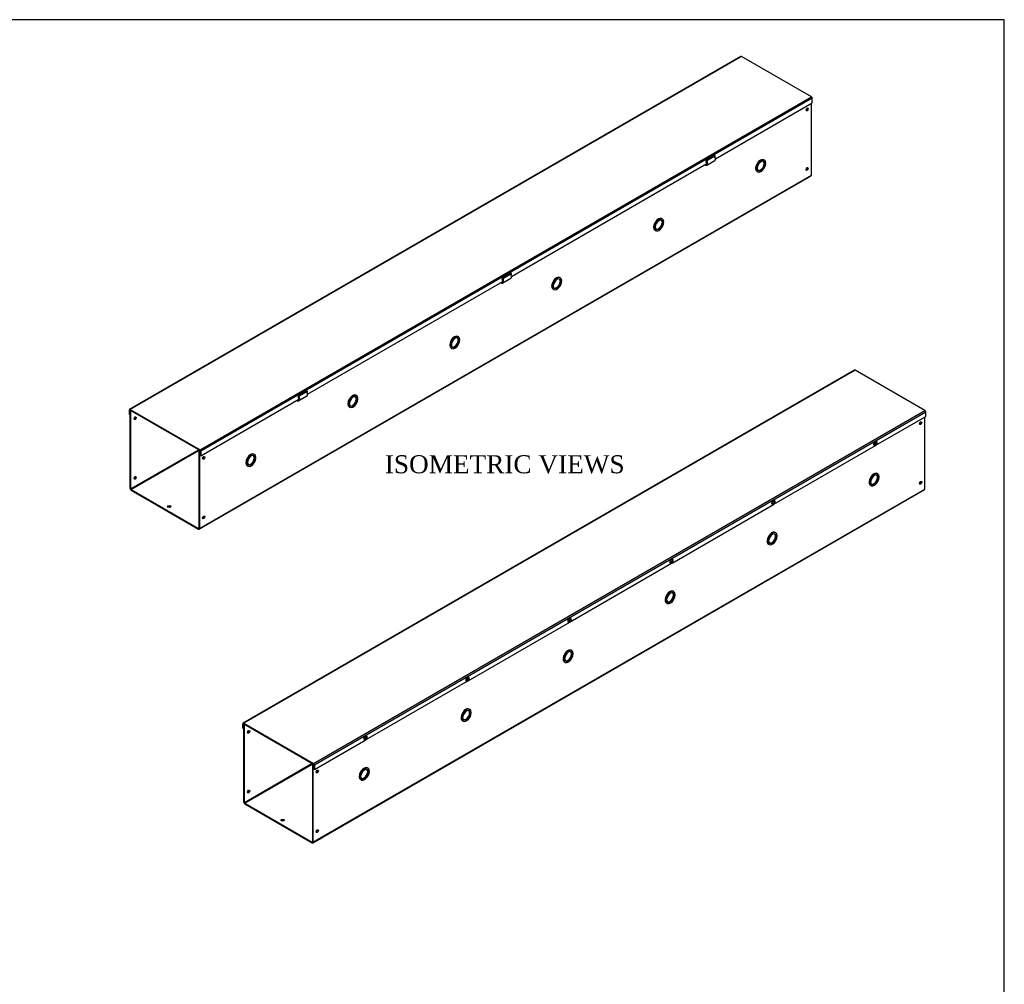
# Model space of a CAD drawing. Header units: inches. Extents: x 1 to 240, y -1 to 159.
# Tile 3 of 3: x 158 to 240, y 79 to 159. Entities that reach past the tile are written whole.
import ezdxf
from ezdxf.enums import TextEntityAlignment as Align

# ---------------------------------------------------------------- set-up
doc = ezdxf.new("R2010")
doc.units = ezdxf.units.IN
doc.header["$MEASUREMENT"] = 0
for name, color, linetype in [('COM55542-24', 7, 'Continuous'), ('COM55543-24', 7, 'Continuous'), ('Default', 7, 'Continuous'), ('SCS19495', 7, 'Continuous')]:
    doc.layers.add(name, color=color, linetype=linetype)
doc.styles.add('SEACAD_Times_New_Roman', font='times.ttf')

# ---------------------------------------------------------------- blocks, each defined once
blk = doc.blocks.new('SE3')
at = {"layer": 'COM55542-24', "color": 7, "linetype": 'Continuous'}
for p, q in [((232.949, 120.154), (232.949, 126.142)), ((229.038, 121.413), (228.987, 121.443)), ((228.361, 120.738), (228.31, 120.768)), ((228.31, 120.686), (228.399, 120.737)), ((228.361, 120.656), (228.31, 120.686)), ((228.45, 120.789), (228.361, 120.738)), ((228.361, 120.656), (228.45, 120.708)), ((228.45, 120.708), (228.399, 120.737)), ((228.425, 120.468), (228.476, 120.439)), ((182.015, 90.71), (232.926, 120.104)), ((182.037, 90.76), (232.949, 120.154)), ((220.553, 116.514), (220.502, 116.544)), ((219.876, 115.839), (219.825, 115.869)), ((219.825, 115.787), (219.914, 115.838)), ((219.876, 115.757), (219.825, 115.787)), ((219.964, 115.89), (219.876, 115.839)), ((219.876, 115.757), (219.964, 115.809)), ((219.964, 115.809), (219.914, 115.838)), ((219.94, 115.569), (219.99, 115.54)), ((212.068, 111.615), (212.017, 111.645)), ((211.39, 110.94), (211.339, 110.97)), ((211.339, 110.888), (211.428, 110.939)), ((211.39, 110.859), (211.339, 110.888)), ((211.479, 110.991), (211.39, 110.94)), ((211.39, 110.859), (211.479, 110.91)), ((211.479, 110.91), (211.428, 110.939)), ((211.454, 110.67), (211.505, 110.641)), ((203.582, 106.716), (203.532, 106.746)), ((202.905, 106.041), (202.854, 106.071)), ((202.854, 105.989), (202.943, 106.04)), ((202.905, 105.96), (202.854, 105.989)), ((202.994, 106.092), (202.905, 106.041)), ((202.905, 105.96), (202.994, 106.011)), ((202.994, 106.011), (202.943, 106.04)), ((202.969, 105.771), (203.02, 105.742)), ((195.097, 101.817), (195.046, 101.847)), ((194.42, 101.142), (194.369, 101.172)), ((194.369, 101.09), (194.458, 101.141)), ((194.42, 101.061), (194.369, 101.09)), ((194.509, 101.193), (194.42, 101.142)), ((194.42, 101.061), (194.509, 101.112)), ((194.509, 101.112), (194.458, 101.141)), ((194.484, 100.872), (194.535, 100.843)), ((176.278, 100.587), (176.3, 100.6)), ((176.278, 94.085), (176.278, 100.587)), ((176.278, 100.587), (176.329, 100.558)), ((176.329, 100.558), (176.351, 100.57)), ((176.329, 94.055), (176.329, 100.558)), ((181.983, 97.319), (176.329, 94.055)), ((176.355, 94.011), (181.986, 97.262)), ((182.008, 97.304), (181.986, 97.292)), ((181.986, 97.292), (181.986, 90.789)), ((182.037, 97.262), (181.986, 97.292)), ((182.059, 97.275), (182.037, 97.262)), ((182.037, 97.262), (182.037, 90.76)), ((186.612, 96.918), (186.561, 96.948)), ((185.934, 96.243), (185.884, 96.273)), ((185.884, 96.191), (185.972, 96.242)), ((185.934, 96.162), (185.884, 96.191)), ((186.023, 96.295), (185.934, 96.243)), ((185.934, 96.162), (186.023, 96.213)), ((186.023, 96.213), (185.972, 96.242)), ((185.998, 95.973), (186.049, 95.944)), ((176.355, 94.011), (181.961, 90.774)), ((176.355, 93.952), (181.961, 90.716)), ((181.986, 90.789), (181.961, 90.774))]:
    blk.add_line(p, q, dxfattribs=at)
for centre, major_axis in [((232.595, 125.636), (0.066, 0.115)), ((232.595, 120.678), (0.066, 0.115)), ((176.683, 99.945), (-0.066, -0.115)), ((182.391, 96.65), (0.067, 0.115)), ((176.683, 94.988), (-0.066, -0.115)), ((179.511, 92.597), (0.156, 0)), ((182.391, 91.692), (0.067, 0.115))]:
    blk.add_ellipse(centre, major_axis=major_axis, ratio=0.57735, dxfattribs=at)
for centre, major_axis, start_param, end_param in [((232.544, 125.665), (0.066, 0.115), 3.534412, 5.890366), ((228.706, 120.955), (0.281, 0.487), 0, 2.267188), ((228.757, 120.926), (0.281, 0.487), 2.445201, 8.550373), ((228.757, 120.926), (0.219, 0.379), 2.47073, 8.524844), ((228.706, 120.955), (0.219, 0.379), 3.258226, 6.166551), ((228.706, 120.955), (0.281, 0.487), 2.445201, 3.141593), ((232.544, 120.707), (0.067, 0.115), 3.534412, 5.890366), ((232.872, 120.198), (-0.054, 0.0935), 3.141593, 3.926991), ((220.221, 116.056), (0.281, 0.487), 0, 2.267188), ((220.272, 116.027), (0.281, 0.487), 2.445201, 8.550373), ((220.272, 116.027), (0.219, 0.379), 2.47073, 8.524844), ((220.221, 116.056), (0.219, 0.379), 3.258226, 6.166551), ((220.221, 116.056), (0.281, 0.487), 2.445201, 3.141593), ((211.736, 111.157), (0.281, 0.487), 0, 2.267188), ((211.786, 111.128), (0.281, 0.487), 2.445201, 8.550373), ((211.786, 111.128), (0.219, 0.379), 2.47073, 8.524844), ((211.736, 111.157), (0.219, 0.379), 3.258226, 6.166551), ((211.736, 111.157), (0.281, 0.487), 2.445201, 3.141593), ((203.25, 106.258), (0.281, 0.487), 0, 2.267188), ((203.301, 106.229), (0.281, 0.487), 2.445201, 8.550373), ((203.301, 106.229), (0.219, 0.379), 2.47073, 8.524844), ((203.25, 106.258), (0.219, 0.379), 3.258226, 6.166551), ((203.25, 106.258), (0.281, 0.487), 2.445201, 3.141593), ((194.765, 101.36), (0.281, 0.487), 0, 2.267188), ((194.816, 101.33), (0.281, 0.487), 2.445201, 8.550373), ((194.816, 101.33), (0.219, 0.379), 2.47073, 8.524844), ((194.765, 101.36), (0.219, 0.379), 3.258226, 6.166551), ((194.765, 101.36), (0.281, 0.487), 2.445201, 3.141593), ((176.632, 99.975), (-0.067, -0.115), 0.392819, 2.748773), ((182.34, 96.679), (0.067, 0.115), 3.534412, 5.890366), ((186.28, 96.461), (0.281, 0.487), 0, 2.267188), ((186.331, 96.431), (0.281, 0.487), 2.445201, 8.550373), ((186.331, 96.431), (0.219, 0.379), 2.47073, 8.524844), ((186.28, 96.461), (0.219, 0.379), 3.258226, 6.166551), ((186.28, 96.461), (0.281, 0.487), 2.445201, 3.141593), ((176.632, 95.017), (-0.066, -0.115), 0.392819, 2.748773), ((176.355, 94.04), (-0.054, 0.0935), 0.785398, 2.356194), ((176.355, 94.04), (-0.018, 0.0312), 0.785398, 2.356194), ((179.511, 92.538), (0.156, 0), 0.331895, 2.809698), ((182.34, 91.722), (0.066, 0.115), 3.534412, 5.890366), ((181.961, 90.804), (-0.018, 0.0312), 2.356194, 3.926991), ((181.961, 90.804), (-0.054, 0.0935), 2.356194, 3.926991)]:
    blk.add_ellipse(centre, major_axis=major_axis, ratio=0.57735, start_param=start_param, end_param=end_param, dxfattribs=at)
at = {"layer": 'COM55543-24', "color": 7, "linetype": 'Continuous'}
for p, q in [((227.091, 130.045), (176.224, 100.677)), ((227.145, 130.04), (176.278, 100.672)), ((232.949, 126.689), (227.145, 130.04)), ((182.082, 97.321), (232.949, 126.689)), ((233.026, 126.557), (182.158, 97.189)), ((228.884, 123.795), (233.026, 126.186)), ((233.026, 126.186), (233.026, 126.557)), ((220.398, 118.896), (228.852, 123.776)), ((211.913, 113.997), (220.366, 118.877)), ((203.428, 109.098), (211.881, 113.978)), ((194.943, 104.199), (203.396, 109.079)), ((186.457, 99.3), (194.911, 104.181)), ((176.201, 100.257), (176.201, 100.628)), ((176.201, 100.257), (176.252, 100.228)), ((176.252, 100.598), (176.278, 100.613)), ((176.252, 100.228), (176.252, 100.598)), ((176.278, 100.243), (176.252, 100.228)), ((176.278, 100.672), (182.082, 97.321)), ((176.278, 100.613), (182.082, 97.262)), ((182.158, 96.818), (186.425, 99.282)), ((182.107, 97.218), (182.107, 96.847)), ((182.158, 96.818), (182.107, 96.847)), ((182.158, 97.189), (182.158, 96.818))]:
    blk.add_line(p, q, dxfattribs=at)
for centre, major_axis, start_param, end_param in [((227.145, 129.952), (0.054, -0.0935), 2.356194, 3.141593), ((232.949, 126.601), (-0.054, 0.0935), 3.926991, 5.497787), ((176.278, 100.584), (0.054, -0.0935), 2.356194, 3.926991), ((176.278, 100.584), (0.018, -0.0312), 2.356194, 3.926991), ((182.082, 97.233), (0.054, -0.0935), 0.785398, 2.356194), ((182.082, 97.233), (0.018, -0.0312), 0.785398, 2.356194)]:
    blk.add_ellipse(centre, major_axis=major_axis, ratio=0.57735, start_param=start_param, end_param=end_param, dxfattribs=at)
at = {"layer": 'SCS19495', "color": 7, "linetype": 'Continuous'}
for p, q in [((228.734, 123.782), (228.741, 123.778)), ((228.862, 123.921), (228.816, 123.895)), ((228.816, 123.895), (228.816, 123.846)), ((228.816, 123.846), (228.862, 123.872)), ((228.862, 123.872), (228.819, 123.896)), ((228.858, 123.874), (228.858, 123.919)), ((228.904, 123.998), (228.862, 123.973)), ((228.862, 123.973), (228.862, 123.921)), ((228.904, 123.945), (228.862, 123.97)), ((228.862, 123.925), (228.9, 123.947)), ((228.862, 123.921), (228.904, 123.896)), ((228.862, 123.872), (228.862, 123.82)), ((228.862, 123.869), (228.904, 123.844)), ((228.862, 123.82), (228.904, 123.844)), ((228.904, 123.945), (228.904, 123.998)), ((228.949, 123.971), (228.904, 123.945)), ((228.904, 123.896), (228.949, 123.922)), ((228.904, 123.844), (228.904, 123.896)), ((228.907, 123.947), (228.949, 123.922)), ((228.925, 124.096), (228.918, 124.1)), ((228.949, 123.922), (228.949, 123.971)), ((220.249, 118.883), (220.256, 118.879)), ((220.376, 119.022), (220.331, 118.996)), ((220.331, 118.996), (220.331, 118.947)), ((220.331, 118.947), (220.376, 118.973)), ((220.376, 118.973), (220.334, 118.997)), ((220.373, 118.975), (220.373, 119.02)), ((220.419, 119.099), (220.376, 119.074)), ((220.376, 119.074), (220.376, 119.022)), ((220.419, 119.046), (220.376, 119.071)), ((220.376, 119.026), (220.415, 119.048)), ((220.376, 119.022), (220.419, 118.997)), ((220.376, 118.973), (220.376, 118.921)), ((220.376, 118.97), (220.419, 118.945)), ((220.376, 118.921), (220.419, 118.945)), ((220.419, 119.046), (220.419, 119.099)), ((220.464, 119.072), (220.419, 119.046)), ((220.419, 118.997), (220.464, 119.023)), ((220.419, 118.945), (220.419, 118.997)), ((220.421, 119.048), (220.464, 119.023)), ((220.44, 119.197), (220.433, 119.201)), ((220.464, 119.023), (220.464, 119.072)), ((211.764, 113.984), (211.771, 113.98)), ((211.891, 114.123), (211.846, 114.097)), ((211.846, 114.097), (211.846, 114.048)), ((211.846, 114.048), (211.891, 114.074)), ((211.891, 114.074), (211.849, 114.098)), ((211.888, 114.076), (211.888, 114.121)), ((211.934, 114.2), (211.891, 114.175)), ((211.891, 114.175), (211.891, 114.123)), ((211.934, 114.147), (211.891, 114.172)), ((211.891, 114.127), (211.93, 114.149)), ((211.891, 114.123), (211.934, 114.098)), ((211.891, 114.074), (211.891, 114.022)), ((211.891, 114.071), (211.934, 114.046)), ((211.891, 114.022), (211.934, 114.046)), ((211.934, 114.147), (211.934, 114.2)), ((211.979, 114.173), (211.934, 114.147)), ((211.934, 114.098), (211.979, 114.124)), ((211.934, 114.046), (211.934, 114.098)), ((211.936, 114.149), (211.979, 114.124)), ((211.955, 114.298), (211.947, 114.302)), ((211.979, 114.124), (211.979, 114.173)), ((203.279, 109.086), (203.286, 109.081)), ((203.406, 109.224), (203.361, 109.198)), ((203.361, 109.198), (203.361, 109.149)), ((203.361, 109.149), (203.406, 109.175)), ((203.406, 109.175), (203.363, 109.2)), ((203.402, 109.177), (203.402, 109.222)), ((203.448, 109.301), (203.406, 109.276)), ((203.406, 109.276), (203.406, 109.224)), ((203.448, 109.249), (203.406, 109.273)), ((203.406, 109.228), (203.445, 109.251)), ((203.406, 109.224), (203.448, 109.2)), ((203.406, 109.175), (203.406, 109.123)), ((203.406, 109.172), (203.448, 109.147)), ((203.406, 109.123), (203.448, 109.147)), ((203.448, 109.249), (203.448, 109.301)), ((203.493, 109.275), (203.448, 109.249)), ((203.448, 109.2), (203.493, 109.226)), ((203.448, 109.147), (203.448, 109.2)), ((203.451, 109.25), (203.493, 109.226)), ((203.469, 109.399), (203.462, 109.403)), ((203.493, 109.226), (203.493, 109.275)), ((194.794, 104.187), (194.801, 104.182)), ((194.921, 104.325), (194.876, 104.299)), ((194.876, 104.299), (194.876, 104.25)), ((194.876, 104.25), (194.921, 104.276)), ((194.921, 104.276), (194.878, 104.301)), ((194.917, 104.278), (194.917, 104.323)), ((194.963, 104.402), (194.921, 104.377)), ((194.921, 104.377), (194.921, 104.325)), ((194.963, 104.35), (194.921, 104.374)), ((194.921, 104.329), (194.96, 104.352)), ((194.921, 104.325), (194.963, 104.301)), ((194.921, 104.276), (194.921, 104.224)), ((194.921, 104.273), (194.963, 104.248)), ((194.921, 104.224), (194.963, 104.248)), ((194.963, 104.35), (194.963, 104.402)), ((195.008, 104.376), (194.963, 104.35)), ((194.963, 104.301), (195.008, 104.327)), ((194.963, 104.248), (194.963, 104.301)), ((194.966, 104.351), (195.008, 104.327)), ((194.984, 104.5), (194.977, 104.504)), ((195.008, 104.327), (195.008, 104.376)), ((186.308, 99.288), (186.315, 99.284)), ((186.435, 99.426), (186.39, 99.4)), ((186.39, 99.4), (186.39, 99.351)), ((186.39, 99.351), (186.435, 99.377)), ((186.435, 99.377), (186.393, 99.402)), ((186.432, 99.379), (186.432, 99.424)), ((186.478, 99.503), (186.435, 99.478)), ((186.435, 99.478), (186.435, 99.426)), ((186.478, 99.451), (186.435, 99.475)), ((186.435, 99.43), (186.474, 99.453)), ((186.435, 99.426), (186.478, 99.402)), ((186.435, 99.377), (186.435, 99.325)), ((186.435, 99.374), (186.478, 99.349)), ((186.435, 99.325), (186.478, 99.349)), ((186.478, 99.451), (186.478, 99.503)), ((186.523, 99.477), (186.478, 99.451)), ((186.478, 99.402), (186.523, 99.428)), ((186.478, 99.349), (186.478, 99.402)), ((186.481, 99.452), (186.523, 99.428)), ((186.499, 99.601), (186.492, 99.605)), ((186.523, 99.428), (186.523, 99.477))]:
    blk.add_line(p, q, dxfattribs=at)
for centre, start_param, end_param in [((228.826, 123.941), 0, 3.141593), ((228.833, 123.937), 0.002416, 3.142879), ((220.341, 119.042), 0, 3.141593), ((220.348, 119.038), 0.002416, 3.142879), ((211.856, 114.143), 0, 3.141593), ((211.863, 114.139), 0.002416, 3.142879), ((203.371, 109.244), 0, 3.141593), ((203.378, 109.24), 0.002416, 3.142879), ((194.885, 104.345), 0, 3.141593), ((194.892, 104.341), 0.002416, 3.142879), ((186.4, 99.447), 0, 3.141593), ((186.407, 99.442), 0.002416, 3.142879)]:
    blk.add_ellipse(centre, major_axis=(0.092, 0.159), ratio=0.57735, start_param=start_param, end_param=end_param, dxfattribs=at)
for centre, major_axis in [((228.883, 123.909), (0.0568, 0.0983)), ((220.398, 119.01), (0.0567, 0.0983)), ((211.912, 114.111), (0.0567, 0.0983)), ((203.427, 109.212), (0.0567, 0.0983)), ((194.942, 104.313), (0.0568, 0.0983)), ((186.457, 99.414), (0.0567, 0.0983))]:
    blk.add_ellipse(centre, major_axis=major_axis, ratio=0.57735, dxfattribs=at)
for points, knots in [([(228.917, 124.099), (228.907, 124.104), (228.889, 124.114), (228.851, 124.111), (228.81, 124.094), (228.769, 124.063), (228.733, 124.019), (228.705, 123.968), (228.69, 123.918), (228.688, 123.891), (228.688, 123.879)], [0, 0, 0, 0, 0.092372, 0.215539, 0.343958, 0.481917, 0.622519, 0.76299, 0.904374, 1, 1, 1, 1]), ([(228.688, 123.879), (228.688, 123.869), (228.689, 123.846), (228.701, 123.813), (228.72, 123.789), (228.733, 123.784), (228.736, 123.783)], [0, 0, 0, 0, 0.218522, 0.584503, 0.927674, 1, 1, 1, 1]), ([(228.743, 123.78), (228.753, 123.774), (228.773, 123.763), (228.814, 123.763), (228.856, 123.775), (228.896, 123.801), (228.934, 123.841), (228.964, 123.891), (228.983, 123.947), (228.985, 124.001), (228.973, 124.047), (228.951, 124.08), (228.932, 124.09), (228.924, 124.094)], [0, 0, 0, 0, 0.066101, 0.152736, 0.239545, 0.334582, 0.43855, 0.544854, 0.65351, 0.767487, 0.860812, 0.948582, 1, 1, 1, 1]), ([(220.431, 119.2), (220.422, 119.205), (220.404, 119.215), (220.366, 119.212), (220.325, 119.196), (220.284, 119.164), (220.248, 119.12), (220.22, 119.069), (220.205, 119.019), (220.203, 118.992), (220.202, 118.98)], [0, 0, 0, 0, 0.092372, 0.215539, 0.343958, 0.481917, 0.622519, 0.76299, 0.904374, 1, 1, 1, 1]), ([(220.202, 118.98), (220.203, 118.97), (220.204, 118.947), (220.216, 118.914), (220.235, 118.89), (220.248, 118.885), (220.251, 118.884)], [0, 0, 0, 0, 0.218522, 0.584503, 0.927674, 1, 1, 1, 1]), ([(220.257, 118.881), (220.268, 118.875), (220.288, 118.864), (220.329, 118.864), (220.371, 118.876), (220.411, 118.902), (220.449, 118.942), (220.479, 118.992), (220.497, 119.048), (220.5, 119.102), (220.487, 119.148), (220.465, 119.181), (220.447, 119.191), (220.439, 119.196)], [0, 0, 0, 0, 0.066101, 0.152736, 0.239545, 0.334582, 0.43855, 0.544854, 0.65351, 0.767487, 0.860812, 0.948582, 1, 1, 1, 1]), ([(211.946, 114.301), (211.937, 114.306), (211.919, 114.316), (211.88, 114.313), (211.84, 114.297), (211.799, 114.265), (211.762, 114.221), (211.735, 114.17), (211.719, 114.12), (211.718, 114.093), (211.717, 114.081)], [0, 0, 0, 0, 0.092372, 0.215539, 0.343958, 0.481917, 0.622519, 0.76299, 0.904374, 1, 1, 1, 1]), ([(211.717, 114.081), (211.718, 114.071), (211.719, 114.049), (211.731, 114.015), (211.749, 113.991), (211.763, 113.986), (211.766, 113.985)], [0, 0, 0, 0, 0.218522, 0.584503, 0.927674, 1, 1, 1, 1]), ([(211.772, 113.982), (211.782, 113.976), (211.803, 113.965), (211.844, 113.965), (211.885, 113.977), (211.926, 114.003), (211.964, 114.043), (211.994, 114.093), (212.012, 114.149), (212.015, 114.203), (212.002, 114.249), (211.98, 114.282), (211.961, 114.292), (211.953, 114.297)], [0, 0, 0, 0, 0.066101, 0.152736, 0.239545, 0.334582, 0.43855, 0.544854, 0.65351, 0.767487, 0.860812, 0.948582, 1, 1, 1, 1]), ([(203.461, 109.402), (203.452, 109.407), (203.433, 109.417), (203.395, 109.414), (203.354, 109.398), (203.314, 109.366), (203.277, 109.322), (203.249, 109.271), (203.234, 109.221), (203.233, 109.194), (203.232, 109.182)], [0, 0, 0, 0, 0.092372, 0.215539, 0.343958, 0.481917, 0.622519, 0.76299, 0.904374, 1, 1, 1, 1]), ([(203.232, 109.182), (203.232, 109.172), (203.234, 109.15), (203.246, 109.116), (203.264, 109.092), (203.278, 109.087), (203.28, 109.086)], [0, 0, 0, 0, 0.218522, 0.584503, 0.927674, 1, 1, 1, 1]), ([(203.287, 109.083), (203.297, 109.077), (203.318, 109.066), (203.358, 109.066), (203.4, 109.078), (203.441, 109.104), (203.478, 109.144), (203.508, 109.194), (203.527, 109.25), (203.53, 109.304), (203.517, 109.35), (203.495, 109.383), (203.476, 109.393), (203.468, 109.398)], [0, 0, 0, 0, 0.066101, 0.152736, 0.239545, 0.334582, 0.43855, 0.544854, 0.65351, 0.767487, 0.860812, 0.948582, 1, 1, 1, 1]), ([(194.976, 104.503), (194.967, 104.508), (194.948, 104.518), (194.91, 104.515), (194.869, 104.499), (194.828, 104.467), (194.792, 104.423), (194.764, 104.372), (194.749, 104.322), (194.747, 104.295), (194.747, 104.283)], [0, 0, 0, 0, 0.092372, 0.215539, 0.343958, 0.481917, 0.622519, 0.76299, 0.904374, 1, 1, 1, 1]), ([(194.747, 104.283), (194.747, 104.273), (194.748, 104.251), (194.76, 104.217), (194.779, 104.193), (194.792, 104.188), (194.795, 104.187)], [0, 0, 0, 0, 0.218522, 0.584503, 0.927674, 1, 1, 1, 1]), ([(194.802, 104.184), (194.812, 104.178), (194.832, 104.167), (194.873, 104.167), (194.915, 104.179), (194.956, 104.205), (194.993, 104.245), (195.023, 104.295), (195.042, 104.351), (195.045, 104.405), (195.032, 104.451), (195.01, 104.484), (194.991, 104.494), (194.983, 104.499)], [0, 0, 0, 0, 0.066101, 0.152736, 0.239545, 0.334582, 0.43855, 0.544854, 0.65351, 0.767487, 0.860812, 0.948582, 1, 1, 1, 1]), ([(186.49, 99.604), (186.481, 99.609), (186.463, 99.619), (186.425, 99.616), (186.384, 99.6), (186.343, 99.568), (186.307, 99.524), (186.279, 99.473), (186.264, 99.423), (186.262, 99.397), (186.262, 99.384)], [0, 0, 0, 0, 0.092372, 0.215539, 0.343958, 0.481917, 0.622519, 0.76299, 0.904374, 1, 1, 1, 1]), ([(186.262, 99.384), (186.262, 99.374), (186.263, 99.352), (186.275, 99.319), (186.294, 99.294), (186.307, 99.289), (186.31, 99.288)], [0, 0, 0, 0, 0.218522, 0.584503, 0.927674, 1, 1, 1, 1]), ([(186.317, 99.285), (186.327, 99.279), (186.347, 99.268), (186.388, 99.268), (186.43, 99.28), (186.47, 99.306), (186.508, 99.346), (186.538, 99.396), (186.556, 99.452), (186.559, 99.506), (186.547, 99.552), (186.524, 99.585), (186.506, 99.595), (186.498, 99.6)], [0, 0, 0, 0, 0.066101, 0.152736, 0.239545, 0.334582, 0.43855, 0.544854, 0.65351, 0.767487, 0.860812, 0.948582, 1, 1, 1, 1])]:
    blk.add_open_spline(points, degree=3, knots=knots, dxfattribs=at)
blk = doc.blocks.new('SE4')
at = {"layer": 'COM55542-24', "color": 7, "linetype": 'Continuous'}
for p, q in [((223.508, 146.259), (223.508, 152.248)), ((214.775, 147.444), (214.805, 147.475)), ((214.803, 147.102), (215.478, 147.492)), ((214.805, 147.475), (215.429, 147.835)), ((215.306, 147.764), (215.301, 147.816)), ((215.352, 147.79), (215.348, 147.842)), ((219.598, 147.519), (219.547, 147.548)), ((214.675, 147.148), (214.669, 147.072)), ((214.669, 147.072), (214.673, 147.074)), ((214.673, 147.074), (214.67, 147.076)), ((214.673, 147.074), (214.7, 147.09)), ((214.69, 147.091), (214.675, 147.147)), ((214.708, 147.153), (214.687, 147.155)), ((214.725, 147.087), (214.69, 147.091)), ((214.806, 147.209), (214.708, 147.153)), ((214.708, 147.153), (214.725, 147.087)), ((219.624, 147.25), (219.573, 147.28)), ((219.573, 147.198), (219.662, 147.249)), ((219.624, 147.168), (219.573, 147.198)), ((219.713, 147.301), (219.624, 147.25)), ((219.624, 147.168), (219.713, 147.22)), ((219.713, 147.22), (219.662, 147.249)), ((172.574, 116.816), (223.486, 146.21)), ((172.597, 116.866), (223.508, 146.259)), ((218.984, 146.574), (219.035, 146.545)), ((211.113, 142.62), (211.062, 142.649)), ((211.139, 142.351), (211.088, 142.381)), ((211.088, 142.299), (211.177, 142.35)), ((211.139, 142.269), (211.088, 142.299)), ((211.227, 142.402), (211.139, 142.351)), ((211.139, 142.269), (211.227, 142.321)), ((211.227, 142.321), (211.177, 142.35)), ((210.499, 141.675), (210.55, 141.646)), ((197.805, 137.646), (197.835, 137.677)), ((197.833, 137.304), (198.507, 137.694)), ((197.835, 137.677), (198.458, 138.037)), ((198.335, 137.966), (198.331, 138.018)), ((198.381, 137.992), (198.377, 138.044)), ((202.627, 137.721), (202.576, 137.75)), ((197.704, 137.35), (197.699, 137.274)), ((197.702, 137.276), (197.699, 137.278)), ((197.699, 137.274), (197.702, 137.276)), ((197.702, 137.276), (197.729, 137.292)), ((197.719, 137.293), (197.704, 137.349)), ((197.737, 137.355), (197.716, 137.357)), ((197.755, 137.289), (197.719, 137.293)), ((197.836, 137.411), (197.737, 137.355)), ((197.737, 137.355), (197.755, 137.289)), ((202.653, 137.452), (202.602, 137.482)), ((202.602, 137.4), (202.691, 137.451)), ((202.653, 137.371), (202.602, 137.4)), ((202.742, 137.503), (202.653, 137.452)), ((202.653, 137.371), (202.742, 137.422)), ((202.742, 137.422), (202.691, 137.451)), ((202.014, 136.776), (202.065, 136.747)), ((194.142, 132.822), (194.091, 132.851)), ((194.168, 132.553), (194.117, 132.583)), ((194.117, 132.501), (194.206, 132.552)), ((194.168, 132.472), (194.117, 132.501)), ((194.257, 132.604), (194.168, 132.553)), ((194.168, 132.472), (194.257, 132.523)), ((194.257, 132.523), (194.206, 132.552)), ((193.529, 131.877), (193.58, 131.848)), ((180.834, 127.849), (180.864, 127.879)), ((180.862, 127.506), (181.537, 127.896)), ((180.864, 127.879), (181.488, 128.239)), ((181.364, 128.168), (181.36, 128.22)), ((181.411, 128.194), (181.407, 128.246)), ((185.657, 127.923), (185.606, 127.952)), ((180.734, 127.552), (180.728, 127.476)), ((180.728, 127.476), (180.732, 127.478)), ((180.732, 127.478), (180.729, 127.48)), ((180.732, 127.478), (180.759, 127.494)), ((180.749, 127.495), (180.734, 127.551)), ((180.767, 127.557), (180.746, 127.559)), ((180.784, 127.491), (180.749, 127.495)), ((180.865, 127.613), (180.767, 127.557)), ((180.767, 127.557), (180.784, 127.491)), ((185.683, 127.654), (185.632, 127.684)), ((185.632, 127.602), (185.721, 127.653)), ((185.683, 127.573), (185.632, 127.602)), ((185.772, 127.705), (185.683, 127.654)), ((185.683, 127.573), (185.772, 127.624)), ((185.772, 127.624), (185.721, 127.653)), ((166.838, 126.693), (166.86, 126.706)), ((166.838, 120.19), (166.838, 126.693)), ((166.838, 126.693), (166.889, 126.664)), ((166.889, 126.664), (166.911, 126.676)), ((166.889, 120.161), (166.889, 126.664)), ((185.043, 126.978), (185.094, 126.949)), ((172.542, 123.425), (166.889, 120.161)), ((166.914, 120.117), (172.546, 123.368)), ((172.568, 123.41), (172.546, 123.398)), ((172.546, 123.398), (172.546, 116.895)), ((172.597, 123.368), (172.546, 123.398)), ((172.619, 123.381), (172.597, 123.368)), ((172.597, 123.368), (172.597, 116.866)), ((177.171, 123.024), (177.121, 123.053)), ((176.558, 122.079), (176.609, 122.05)), ((177.198, 122.755), (177.147, 122.785)), ((177.147, 122.703), (177.235, 122.754)), ((177.198, 122.674), (177.147, 122.703)), ((177.286, 122.807), (177.198, 122.755)), ((177.198, 122.674), (177.286, 122.725)), ((177.286, 122.725), (177.235, 122.754)), ((166.914, 120.117), (172.52, 116.88)), ((166.914, 120.058), (172.52, 116.821)), ((172.546, 116.895), (172.52, 116.88))]:
    blk.add_line(p, q, dxfattribs=at)
for centre, major_axis in [((223.155, 151.741), (-0.066, -0.115)), ((223.155, 146.784), (-0.066, -0.115)), ((167.242, 126.051), (0.067, 0.115)), ((172.95, 122.756), (-0.066, -0.115)), ((167.242, 121.093), (0.066, 0.115)), ((170.071, 118.703), (-0.156, 0)), ((172.95, 117.798), (-0.066, -0.115))]:
    blk.add_ellipse(centre, major_axis=major_axis, ratio=0.57735, dxfattribs=at)
for centre, major_axis, start_param, end_param in [((223.104, 151.771), (-0.067, -0.115), 0.392819, 2.748773), ((219.266, 147.061), (-0.281, -0.487), 3.141593, 6.283185), ((219.317, 147.032), (-0.281, -0.487), 2.445201, 8.550373), ((219.317, 147.032), (-0.219, -0.379), 2.47073, 8.524844), ((219.266, 147.061), (-0.219, -0.379), 0.116634, 2.241659), ((219.266, 147.061), (-0.219, -0.379), 2.47073, 3.024959), ((223.104, 146.813), (-0.067, -0.115), 0.392819, 2.748773), ((223.432, 146.304), (-0.054, 0.0935), 3.141593, 3.926991), ((210.78, 142.162), (-0.281, -0.487), 3.141593, 6.283185), ((210.831, 142.133), (-0.281, -0.487), 2.445201, 8.550373), ((210.831, 142.133), (-0.219, -0.379), 2.47073, 8.524844), ((210.78, 142.162), (-0.219, -0.379), 0.116634, 2.241659), ((210.78, 142.162), (-0.219, -0.379), 2.47073, 3.024959), ((202.295, 137.263), (-0.281, -0.487), 3.141593, 6.283185), ((202.346, 137.234), (-0.281, -0.487), 2.445201, 8.550373), ((202.346, 137.234), (-0.219, -0.379), 2.47073, 8.524844), ((202.295, 137.263), (-0.219, -0.379), 0.116634, 2.241659), ((202.295, 137.263), (-0.219, -0.379), 2.47073, 3.024959), ((193.81, 132.364), (-0.281, -0.487), 3.141593, 6.283185), ((193.861, 132.335), (-0.281, -0.487), 2.445201, 8.550373), ((193.861, 132.335), (-0.219, -0.379), 2.47073, 8.524844), ((193.81, 132.364), (-0.219, -0.379), 2.47073, 3.024959), ((193.81, 132.364), (-0.219, -0.379), 0.116634, 2.241659), ((185.325, 127.465), (-0.281, -0.487), 3.141593, 6.283185), ((185.375, 127.436), (-0.281, -0.487), 2.445201, 8.550373), ((185.375, 127.436), (-0.219, -0.379), 2.47073, 8.524844), ((185.325, 127.465), (-0.219, -0.379), 2.47073, 3.024959), ((185.325, 127.465), (-0.219, -0.379), 0.116634, 2.241659), ((167.192, 126.081), (0.067, 0.115), 3.534412, 5.890366), ((176.839, 122.566), (-0.281, -0.487), 3.141593, 6.283185), ((176.89, 122.537), (-0.281, -0.487), 2.445201, 8.550373), ((176.89, 122.537), (-0.219, -0.379), 2.47073, 8.524844), ((176.839, 122.566), (-0.219, -0.379), 2.47073, 3.024959), ((172.899, 122.785), (-0.066, -0.115), 0.392819, 2.748773), ((176.839, 122.566), (-0.219, -0.379), 0.116634, 2.241659), ((167.192, 121.123), (0.066, 0.115), 3.534412, 5.890366), ((166.914, 120.146), (-0.054, 0.0935), 0.785398, 2.356194), ((166.914, 120.146), (-0.018, 0.0312), 0.785398, 2.356194), ((170.071, 118.644), (-0.156, 0), 3.473487, 5.951291), ((172.899, 117.827), (-0.067, -0.115), 0.392819, 2.748773), ((172.52, 116.91), (-0.018, 0.0312), 2.356194, 3.926991), ((172.52, 116.91), (-0.054, 0.0935), 2.356194, 3.926991)]:
    blk.add_ellipse(centre, major_axis=major_axis, ratio=0.57735, start_param=start_param, end_param=end_param, dxfattribs=at)
for points, knots in [([(214.725, 147.087), (214.743, 147.085), (214.76, 147.087), (214.792, 147.095), (214.806, 147.103), (214.831, 147.123), (214.842, 147.136), (214.859, 147.167), (214.865, 147.185), (214.872, 147.224), (214.874, 147.246), (214.872, 147.29), (214.868, 147.314), (214.857, 147.361), (214.849, 147.385), (214.83, 147.431), (214.818, 147.454), (214.805, 147.475)], [0, 0, 0, 0, 0.125, 0.125, 0.25, 0.25, 0.375, 0.375, 0.5, 0.5, 0.625, 0.625, 0.75, 0.75, 0.875, 0.875, 1, 1, 1, 1]), ([(215.478, 147.492), (215.482, 147.494), (215.486, 147.497), (215.5, 147.509), (215.508, 147.521), (215.519, 147.549), (215.523, 147.565), (215.525, 147.601), (215.524, 147.621), (215.517, 147.663), (215.511, 147.685), (215.494, 147.729), (215.484, 147.751), (215.459, 147.794), (215.445, 147.815), (215.429, 147.835)], [0.2016788, 0.2016788, 0.2016788, 0.2016788, 0.25, 0.25, 0.375, 0.375, 0.5, 0.5, 0.625, 0.625, 0.75, 0.75, 0.875, 0.875, 1, 1, 1, 1]), ([(214.69, 147.091), (214.685, 147.091), (214.681, 147.089), (214.676, 147.084), (214.674, 147.079), (214.673, 147.074)], [0, 0, 0, 0, 0.5, 0.5, 1, 1, 1, 1]), ([(214.708, 147.153), (214.722, 147.151), (214.735, 147.152), (214.759, 147.159), (214.77, 147.165), (214.789, 147.181), (214.797, 147.19), (214.81, 147.214), (214.815, 147.227), (214.821, 147.257), (214.823, 147.273), (214.822, 147.306), (214.82, 147.324), (214.812, 147.359), (214.807, 147.377), (214.793, 147.412), (214.785, 147.429), (214.775, 147.444)], [0, 0, 0, 0, 0.125, 0.125, 0.25, 0.25, 0.375, 0.375, 0.5, 0.5, 0.625, 0.625, 0.75, 0.75, 0.875, 0.875, 1, 1, 1, 1]), ([(197.737, 137.355), (197.751, 137.353), (197.764, 137.355), (197.788, 137.361), (197.799, 137.367), (197.818, 137.383), (197.826, 137.392), (197.84, 137.416), (197.845, 137.429), (197.851, 137.459), (197.852, 137.475), (197.851, 137.508), (197.849, 137.526), (197.842, 137.561), (197.836, 137.579), (197.822, 137.614), (197.814, 137.631), (197.805, 137.646)], [0, 0, 0, 0, 0.125, 0.125, 0.25, 0.25, 0.375, 0.375, 0.5, 0.5, 0.625, 0.625, 0.75, 0.75, 0.875, 0.875, 1, 1, 1, 1]), ([(197.755, 137.289), (197.773, 137.287), (197.79, 137.289), (197.821, 137.297), (197.836, 137.305), (197.861, 137.325), (197.871, 137.338), (197.888, 137.369), (197.894, 137.387), (197.902, 137.426), (197.903, 137.448), (197.901, 137.492), (197.898, 137.516), (197.887, 137.563), (197.879, 137.587), (197.859, 137.633), (197.848, 137.656), (197.835, 137.677)], [0, 0, 0, 0, 0.125, 0.125, 0.25, 0.25, 0.375, 0.375, 0.5, 0.5, 0.625, 0.625, 0.75, 0.75, 0.875, 0.875, 1, 1, 1, 1]), ([(198.507, 137.694), (198.512, 137.696), (198.516, 137.699), (198.529, 137.711), (198.537, 137.723), (198.549, 137.751), (198.552, 137.767), (198.555, 137.803), (198.553, 137.823), (198.546, 137.865), (198.54, 137.887), (198.523, 137.931), (198.513, 137.953), (198.488, 137.996), (198.474, 138.017), (198.458, 138.037)], [0.2016788, 0.2016788, 0.2016788, 0.2016788, 0.25, 0.25, 0.375, 0.375, 0.5, 0.5, 0.625, 0.625, 0.75, 0.75, 0.875, 0.875, 1, 1, 1, 1]), ([(197.719, 137.293), (197.715, 137.293), (197.711, 137.291), (197.705, 137.286), (197.703, 137.281), (197.702, 137.276)], [0, 0, 0, 0, 0.5, 0.5, 1, 1, 1, 1]), ([(180.767, 127.557), (180.78, 127.555), (180.794, 127.557), (180.818, 127.563), (180.829, 127.569), (180.848, 127.585), (180.856, 127.594), (180.869, 127.618), (180.874, 127.631), (180.88, 127.661), (180.882, 127.677), (180.881, 127.71), (180.879, 127.728), (180.871, 127.763), (180.866, 127.781), (180.852, 127.816), (180.844, 127.833), (180.834, 127.849)], [0, 0, 0, 0, 0.125, 0.125, 0.25, 0.25, 0.375, 0.375, 0.5, 0.5, 0.625, 0.625, 0.75, 0.75, 0.875, 0.875, 1, 1, 1, 1]), ([(180.784, 127.491), (180.802, 127.489), (180.819, 127.491), (180.851, 127.499), (180.865, 127.507), (180.89, 127.527), (180.901, 127.54), (180.918, 127.571), (180.924, 127.589), (180.931, 127.628), (180.933, 127.65), (180.931, 127.694), (180.927, 127.718), (180.916, 127.765), (180.908, 127.789), (180.889, 127.835), (180.877, 127.858), (180.864, 127.879)], [0, 0, 0, 0, 0.125, 0.125, 0.25, 0.25, 0.375, 0.375, 0.5, 0.5, 0.625, 0.625, 0.75, 0.75, 0.875, 0.875, 1, 1, 1, 1]), ([(181.537, 127.896), (181.541, 127.898), (181.545, 127.901), (181.559, 127.913), (181.567, 127.925), (181.578, 127.953), (181.582, 127.969), (181.584, 128.005), (181.583, 128.025), (181.575, 128.067), (181.569, 128.089), (181.553, 128.133), (181.542, 128.155), (181.518, 128.198), (181.503, 128.219), (181.488, 128.239)], [0.2016788, 0.2016788, 0.2016788, 0.2016788, 0.25, 0.25, 0.375, 0.375, 0.5, 0.5, 0.625, 0.625, 0.75, 0.75, 0.875, 0.875, 1, 1, 1, 1]), ([(180.749, 127.495), (180.744, 127.495), (180.74, 127.494), (180.734, 127.488), (180.732, 127.483), (180.732, 127.478)], [0, 0, 0, 0, 0.5, 0.5, 1, 1, 1, 1])]:
    blk.add_open_spline(points, degree=3, knots=knots, dxfattribs=at)
at = {"layer": 'COM55543-24', "color": 7, "linetype": 'Continuous'}
for p, q in [((217.651, 156.151), (166.783, 126.783)), ((217.705, 156.146), (166.837, 126.778)), ((223.509, 152.795), (217.705, 156.146)), ((172.641, 123.427), (223.509, 152.795)), ((223.585, 152.663), (172.718, 123.294)), ((223.585, 152.292), (223.585, 152.663)), ((215.521, 147.636), (223.585, 152.292)), ((215.431, 147.891), (214.813, 147.533)), ((198.55, 137.838), (214.813, 147.227)), ((214.762, 147.359), (214.803, 147.383)), ((214.762, 147.359), (214.813, 147.329)), ((214.813, 147.329), (214.817, 147.332)), ((198.461, 138.093), (197.842, 137.735)), ((181.579, 128.04), (197.842, 137.429)), ((197.791, 137.561), (197.833, 137.585)), ((197.791, 137.561), (197.842, 137.531)), ((197.842, 137.531), (197.847, 137.534)), ((181.49, 128.295), (180.872, 127.937)), ((172.718, 122.924), (180.872, 127.631)), ((180.821, 127.763), (180.862, 127.787)), ((180.821, 127.763), (180.872, 127.733)), ((180.872, 127.733), (180.876, 127.736)), ((166.761, 126.363), (166.761, 126.733)), ((166.761, 126.363), (166.812, 126.333)), ((166.812, 126.704), (166.837, 126.719)), ((166.812, 126.333), (166.812, 126.704)), ((166.838, 126.348), (166.812, 126.333)), ((166.837, 126.778), (172.641, 123.427)), ((166.837, 126.719), (172.641, 123.368)), ((172.667, 123.324), (172.667, 122.953)), ((172.718, 122.924), (172.667, 122.953)), ((172.718, 123.294), (172.718, 122.924))]:
    blk.add_line(p, q, dxfattribs=at)
for centre, major_axis, start_param, end_param in [((217.705, 156.058), (0.054, -0.0935), 2.356194, 3.141593), ((223.509, 152.707), (-0.054, 0.0935), 3.926991, 5.497787), ((214.813, 147.431), (0.063, 0.108), 0.785398, 3.926991), ((215.431, 147.789), (-0.062, -0.108), 1.460284, 3.926991), ((215.38, 147.818), (-0.062, -0.108), 1.745412, 2.722104), ((214.762, 147.461), (0.063, 0.108), 3.561081, 3.926991), ((197.842, 137.633), (0.062, 0.108), 0.785398, 3.926991), ((198.461, 137.991), (-0.062, -0.108), 1.460284, 3.926991), ((198.41, 138.02), (-0.062, -0.108), 1.745412, 2.722104), ((197.791, 137.663), (0.063, 0.108), 3.561081, 3.926991), ((180.872, 127.835), (0.062, 0.108), 0.785398, 3.926991), ((181.49, 128.193), (-0.062, -0.108), 1.460284, 3.926991), ((181.439, 128.222), (-0.062, -0.108), 1.745412, 2.722104), ((180.821, 127.865), (0.063, 0.108), 3.561081, 3.926991), ((166.837, 126.689), (0.054, -0.0935), 2.356194, 3.926991), ((166.837, 126.689), (0.018, -0.0312), 2.356194, 3.926991), ((172.641, 123.338), (0.054, -0.0935), 0.785398, 2.356194), ((172.641, 123.338), (0.018, -0.0312), 0.785398, 2.356194)]:
    blk.add_ellipse(centre, major_axis=major_axis, ratio=0.57735, start_param=start_param, end_param=end_param, dxfattribs=at)
blk = doc.blocks.new('BORDER')
at = {"layer": 'Default', "color": 7, "linetype": 'Continuous'}
for p, q in [((0, 27.86), (-41.86, 27.86)), ((0, 0), (0, 27.86))]:
    blk.add_line(p, q, dxfattribs=at)

msp = doc.modelspace()

# ---------------------------------------------------------------- block references
at = {"layer": 'Default', "color": 7, "xscale": 5.7, "yscale": 5.7, "zscale": 5.7}
msp.add_blockref('BORDER', (239.562, 0.401), dxfattribs=at)
at = {"layer": 'Default'}
for name in ['SE4', 'SE3']:
    msp.add_blockref(name, (0, 0), dxfattribs=at)

# ---------------------------------------------------------------- texts
at = {"layer": 'Default', "color": 7, "linetype": 'Continuous', "style": 'SEACAD_Times_New_Roman'}
msp.add_text('ISOMETRIC VIEWS', height=1.5, dxfattribs=at).set_placement((188.018, 122.964), align=Align.TOP_LEFT)

doc.saveas('drawing.dxf')
